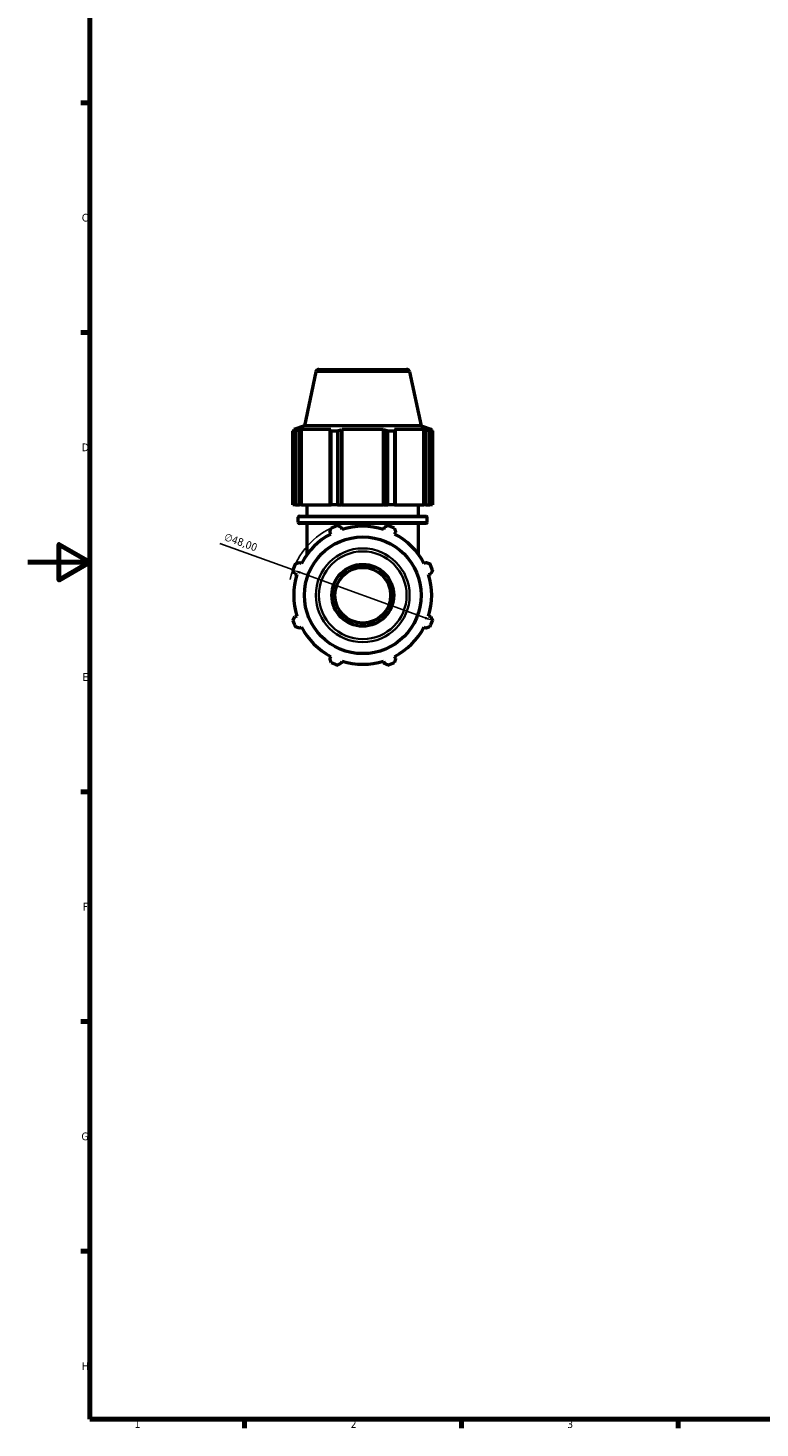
# Model space of a CAD drawing. Header units: millimetres. Extents: x 0 to 914, y 0 to 939.
# Tile 1 of 6: x 0 to 237, y 17 to 470. Entities that reach past the tile are written whole.
import ezdxf

# ---------------------------------------------------------------- set-up
doc = ezdxf.new("R2010")
doc.units = ezdxf.units.MM
for name, color, linetype, lineweight in [('Border (ISO)', 7, 'Continuous', 70), ('Dimension (ISO)', 7, 'Continuous', 25), ('Visible (ISO)', 7, 'Continuous', 50), ('Visible Narrow (ISO)', 7, 'Continuous', 35)]:
    doc.layers.add(name, color=color, linetype=linetype, lineweight=lineweight)
doc.styles.add('Note Text (ISO)', font='tahoma.ttf')
doc.dimstyles.new('Default (ISO)', dxfattribs={"dimtxt": 2.5, "dimasz": 2.5, "dimexe": 3.175, "dimexo": 0, "dimgap": 0.762, "dimtad": 1, "dimrnd": 1e-08, "dimzin": 0, "dimtxsty": 'Note Text (ISO)', "dimcen": 0.09, "dimdle": 10, "dimclrd": 256, "dimclre": 256, "dimclrt": 232, "dimazin": 0, "dimtfac": 1.40208, "dimtmove": 0, "dimatfit": 3, "dimfxl": 1, "dimtolj": 1, "dimtzin": 0, "dimlwd": -1, "dimlwe": -1, "dimarcsym": 0})

# ---------------------------------------------------------------- blocks, each defined once
blk = doc.blocks.new('Borders Default Border')
at = {"layer": 'Border (ISO)'}
for p, q in [((20, 445.5), (17.1, 445.5)), ((20, 371.25), (17.1, 371.25)), ((20, 222.75), (17.1, 222.75)), ((20, 148.5), (17.1, 148.5)), ((20, 74.25), (17.1, 74.25)), ((70.08, 20), (70.08, 17.1)), ((140.17, 20), (140.17, 17.1)), ((210.25, 20), (210.25, 17.1))]:
    blk.add_line(p, q, dxfattribs=at)
at = {"layer": 'Border (ISO)', "flags": 128}
for points in [[(20, 20), (20, 574), (821, 574), (821, 20), (20, 20)], [(0, 297), (20, 297), (10, 302.77), (10, 291.23), (20, 297)]]:
    blk.add_lwpolyline(points, dxfattribs=at)
at = {"layer": 'Border (ISO)', "color": 232, "true_color": 0xca0064, "char_height": 2.5, "attachment_point": 7, "style": 'Note Text (ISO)'}
for s, insert in [('C', (17.43, 407.08)), ('D', (17.43, 332.88)), ('E', (17.64, 258.63)), ('F', (17.7, 184.38)), ('G', (17.31, 110.08)), ('H', (17.44, 35.88)), ('1', (34.48, 17.1)), ('2', (104.37, 17.1)), ('3', (174.43, 17.05))]:
    blk.add_mtext(s, dxfattribs=dict(at, insert=insert))
blk = doc.blocks.new('*D14')
at = {"layer": 'Defpoints', "color": 0, "transparency": 16777216}
for p in [(85.72, 294.48), (130.85, 278.14)]:
    blk.add_point(p, dxfattribs=at)
at = {"layer": 'Dimension (ISO)', "transparency": 16777216}
for p, q in [((85.72, 294.48), (62.03, 303.06)), ((128.5, 278.99), (88.07, 293.63))]:
    blk.add_line(p, q, dxfattribs=at)
blk.add_arc((108.28, 286.31), 24, 115.208, 167.6739, dxfattribs=at)
for points in [[(88.21, 294.02), (87.92, 293.24), (85.72, 294.48)], [(128.64, 279.38), (128.35, 278.6), (130.85, 278.14)]]:
    blk.add_solid(points, dxfattribs=at)
at = {"layer": 'Dimension (ISO)', "color": 232, "true_color": 0xca0064, "transparency": 16777216, "insert": (64.1, 306.54), "char_height": 2.5, "attachment_point": 1, "rotation": 340.0941, "style": 'Note Text (ISO)'}
blk.add_mtext('\\A1;∅48,00', dxfattribs=at)

msp = doc.modelspace()

# ---------------------------------------------------------------- linework, layer by layer
at = {"layer": 'Visible (ISO)'}
for p, q in [((93.113, 358.516), (89.4023, 341.0581)), ((94.0912, 359.3081), (122.4716, 359.3081)), ((123.4498, 358.516), (127.1606, 341.0581)), ((89.4023, 341.0581), (85.9614, 339.9401)), ((86.9944, 339.9401), (85.9614, 339.9401)), ((85.9614, 339.5301), (85.9614, 339.9401)), ((86.9944, 339.9401), (86.3078, 339.7061)), ((87.8447, 339.7061), (88.4833, 339.9401)), ((87.8447, 315.5081), (87.8447, 339.7061)), ((88.4833, 315.5081), (88.4833, 339.9401)), ((97.9752, 339.9401), (88.4833, 339.9401)), ((127.1606, 341.0581), (89.4023, 341.0581)), ((97.9752, 339.9401), (97.6427, 339.7061)), ((97.6427, 339.7061), (97.6427, 315.5081)), ((101.3531, 339.7061), (101.5697, 339.9401)), ((101.3531, 315.5081), (101.3531, 339.7061)), ((101.5697, 315.5081), (101.5697, 339.9401)), ((114.9932, 339.9401), (101.5697, 339.9401)), ((114.9932, 315.5081), (114.9932, 339.9401)), ((114.9932, 339.9401), (115.2097, 339.7061)), ((115.2097, 339.7061), (115.2097, 315.5081)), ((118.9201, 339.7061), (118.5876, 339.9401)), ((128.0795, 339.9401), (118.5876, 339.9401)), ((118.9201, 315.5081), (118.9201, 339.7061)), ((127.1606, 341.0581), (130.6014, 339.9401)), ((128.0795, 315.5081), (128.0795, 339.9401)), ((128.0795, 339.9401), (128.7181, 339.7061)), ((128.7181, 339.7061), (128.7181, 315.5081)), ((130.255, 339.7061), (129.5684, 339.9401)), ((130.6014, 339.9401), (129.5684, 339.9401)), ((130.6014, 339.5301), (130.6014, 339.9401)), ((86.567, 339.3942), (85.6991, 339.3942)), ((85.6991, 315.5081), (85.6991, 339.3942)), ((86.567, 339.3942), (86.567, 315.5081)), ((100.1549, 339.3942), (98.0597, 339.3942)), ((98.0597, 315.5081), (98.0597, 339.3942)), ((100.1549, 339.3942), (100.1549, 315.5081)), ((118.5032, 339.3942), (116.408, 339.3942)), ((116.408, 315.5081), (116.408, 339.3942)), ((118.5032, 339.3942), (118.5032, 315.5081)), ((130.8637, 339.3942), (129.9958, 339.3942)), ((129.9958, 315.5081), (129.9958, 339.3942)), ((130.8637, 339.3942), (130.8637, 315.5081)), ((86.567, 315.5081), (85.6991, 315.5081)), ((86.567, 315.5081), (87.8447, 315.5081)), ((88.4833, 315.5081), (87.8447, 315.5081)), ((88.4833, 315.5081), (97.6427, 315.5081)), ((90.2814, 311.9214), (90.2814, 315.5081)), ((97.6427, 315.5081), (98.0597, 315.5081)), ((100.1549, 315.5081), (98.0597, 315.5081)), ((100.1549, 315.5081), (101.3531, 315.5081)), ((101.5697, 315.5081), (101.3531, 315.5081)), ((101.5697, 315.5081), (114.9932, 315.5081)), ((115.2097, 315.5081), (114.9932, 315.5081)), ((115.2097, 315.5081), (116.408, 315.5081)), ((118.5032, 315.5081), (116.408, 315.5081)), ((118.5032, 315.5081), (118.9201, 315.5081)), ((118.9201, 315.5081), (128.0795, 315.5081)), ((126.2814, 311.9214), (126.2814, 315.5081)), ((128.7181, 315.5081), (128.0795, 315.5081)), ((128.7181, 315.5081), (129.9958, 315.5081)), ((130.8637, 315.5081), (129.9958, 315.5081)), ((87.4014, 309.8881), (87.4014, 311.5214)), ((87.8014, 311.9214), (128.7614, 311.9214)), ((128.7614, 309.4881), (87.8014, 309.4881)), ((90.2814, 299.5059), (90.2814, 309.4881)), ((101.5697, 307.595), (101.3531, 308.2817)), ((115.2097, 308.2817), (114.9932, 307.595)), ((126.2814, 299.5059), (126.2814, 309.4881)), ((129.1614, 309.8881), (129.1614, 311.5214)), ((97.6427, 306.7448), (97.9752, 306.1062)), ((118.5876, 306.1062), (118.9201, 306.7448)), ((88.4833, 296.6143), (87.8447, 296.9468)), ((128.7181, 296.9468), (128.0795, 296.6143)), ((86.3078, 293.2363), (86.9944, 293.0198)), ((129.5684, 293.0198), (130.255, 293.2363)), ((86.9944, 279.5963), (86.3078, 279.3798)), ((130.255, 279.3798), (129.5684, 279.5963)), ((87.8447, 275.6694), (88.4833, 276.0019)), ((128.0795, 276.0019), (128.7181, 275.6694)), ((97.9752, 266.51), (97.6427, 265.8714)), ((101.3531, 264.3344), (101.5697, 265.0211)), ((114.9932, 265.0211), (115.2097, 264.3344)), ((118.9201, 265.8714), (118.5876, 266.51))]:
    msp.add_line(p, q, dxfattribs=at)
for radius in [18.8792, 10, 9]:
    msp.add_circle((108.2814, 286.3081), radius, dxfattribs=at)
for centre, radius, start, end in [((94.0912, 358.3081), 1, 90, 168), ((122.4716, 358.3081), 1, 12, 90), ((87.8014, 311.5214), 0.4, 90, 180), ((87.8014, 309.8881), 0.4, 180, 270), ((108.2814, 286.3081), 24, 109.791984, 115.208016), ((108.2814, 286.3081), 22.32, 72.5, 107.5), ((108.2814, 286.3081), 24, 64.791984, 70.208016), ((128.7614, 311.5214), 0.4, 0, 90), ((128.7614, 309.8881), 0.4, 270, 0), ((108.2814, 286.3081), 22.32, 117.5, 152.5), ((108.2814, 286.3081), 22.32, 27.5, 62.5), ((108.2814, 286.3081), 24, 154.791984, 160.208016), ((108.2814, 286.3081), 24, 19.791984, 25.208016), ((108.2814, 286.3081), 22.32, 162.5, 197.5), ((108.2814, 286.3081), 22.32, 342.5, 17.5), ((108.2814, 286.3081), 24, 199.791984, 205.208016), ((108.2814, 286.3081), 24, 334.791984, 340.208016), ((108.2814, 286.3081), 22.32, 207.5, 242.5), ((108.2814, 286.3081), 22.32, 297.5, 332.5), ((108.2814, 286.3081), 24, 244.791984, 250.208016), ((108.2814, 286.3081), 22.32, 252.5, 287.5), ((108.2814, 286.3081), 24, 289.791984, 295.208016)]:
    msp.add_arc(centre, radius, start, end, dxfattribs=at)
for points, weights in [([(85.6991, 339.3942), (86.0097, 339.5564), (86.3078, 339.7061)], [1, 1.00277014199, 1.00472710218]), ([(87.8447, 339.7061), (87.2189, 339.5564), (86.567, 339.3942)], [1.00472710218, 1.00277014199, 1]), ([(98.0597, 339.3942), (97.8469, 339.5564), (97.6427, 339.7061)], [1, 1.00277014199, 1.00472710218]), ([(101.3531, 339.7061), (100.7662, 339.5564), (100.1549, 339.3942)], [1.00472710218, 1.00277014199, 1]), ([(116.408, 339.3942), (115.7966, 339.5564), (115.2097, 339.7061)], [1, 1.00277014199, 1.00472710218]), ([(118.9201, 339.7061), (118.7159, 339.5564), (118.5032, 339.3942)], [1.00472710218, 1.00277014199, 1]), ([(129.9958, 339.3942), (129.3439, 339.5564), (128.7181, 339.7061)], [1, 1.00277014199, 1.00472710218]), ([(130.255, 339.7061), (130.5532, 339.5564), (130.8637, 339.3942)], [1.00472710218, 1.00277014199, 1]), ([(97.6427, 306.7448), (97.8469, 307.3706), (98.0597, 308.0225)], [1.00472710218, 1.00277014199, 1]), ([(100.1549, 308.8904), (100.7662, 308.5798), (101.3531, 308.2817)], [1, 1.00277014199, 1.00472710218]), ([(115.2097, 308.2817), (115.7966, 308.5798), (116.408, 308.8904)], [1.00472710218, 1.00277014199, 1]), ([(118.5032, 308.0225), (118.7159, 307.3706), (118.9201, 306.7448)], [1, 1.00277014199, 1.00472710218]), ([(86.3078, 293.2363), (86.0097, 293.8233), (85.6991, 294.4346)], [1.00472710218, 1.00277014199, 1]), ([(86.567, 296.5298), (87.2189, 296.7426), (87.8447, 296.9468)], [1, 1.00277014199, 1.00472710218]), ([(128.7181, 296.9468), (129.3439, 296.7426), (129.9958, 296.5298)], [1.00472710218, 1.00277014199, 1]), ([(130.8637, 294.4346), (130.5532, 293.8233), (130.255, 293.2363)], [1, 1.00277014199, 1.00472710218]), ([(85.6991, 278.1815), (86.0097, 278.7929), (86.3078, 279.3798)], [1, 1.00277014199, 1.00472710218]), ([(87.8447, 275.6694), (87.2189, 275.8736), (86.567, 276.0863)], [1.00472710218, 1.00277014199, 1]), ([(129.9958, 276.0863), (129.3439, 275.8736), (128.7181, 275.6694)], [1, 1.00277014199, 1.00472710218]), ([(130.255, 279.3798), (130.5532, 278.7929), (130.8637, 278.1815)], [1.00472710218, 1.00277014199, 1]), ([(98.0597, 264.5937), (97.8469, 265.2455), (97.6427, 265.8714)], [1, 1.00277014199, 1.00472710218]), ([(101.3531, 264.3344), (100.7662, 264.0363), (100.1549, 263.7258)], [1.00472710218, 1.00277014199, 1]), ([(116.408, 263.7258), (115.7966, 264.0363), (115.2097, 264.3344)], [1, 1.00277014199, 1.00472710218]), ([(118.9201, 265.8714), (118.7159, 265.2455), (118.5032, 264.5937)], [1.00472710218, 1.00277014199, 1])]:
    msp.add_rational_spline(points, weights, degree=2, dxfattribs=at)
at = {"layer": 'Visible Narrow (ISO)'}
for p, q in [((123.263, 358.516), (93.2998, 358.516)), ((128.9043, 311.5214), (87.6585, 311.5214)), ((87.6585, 309.8881), (128.9043, 309.8881))]:
    msp.add_line(p, q, dxfattribs=at)
for radius in [15.1684, 14.1902]:
    msp.add_circle((108.2814, 286.3081), radius, dxfattribs=at)

# ---------------------------------------------------------------- block references
msp.add_blockref('Borders Default Border', (0, 0))

# ---------------------------------------------------------------- dimensions: what is measured, and where the dimension line sits
at = {"layer": 'Dimension (ISO)'}
dim = msp.add_diameter_dim_2p(p1=(130.8475, 278.1367), p2=(85.7153, 294.4795), dimstyle='Default (ISO)', override={"dimdec": 2, "dimlfac": 1, "dimtp": 0, "dimtm": 0, "dimtdec": 2, "dimatfit": 2}, dxfattribs=at)
dim.commit()
dim.dimension.update_dxf_attribs({"geometry": '*D14', "text_midpoint": (67.9063, 300.9283), "dimtype": 163})

doc.saveas('drawing.dxf')
